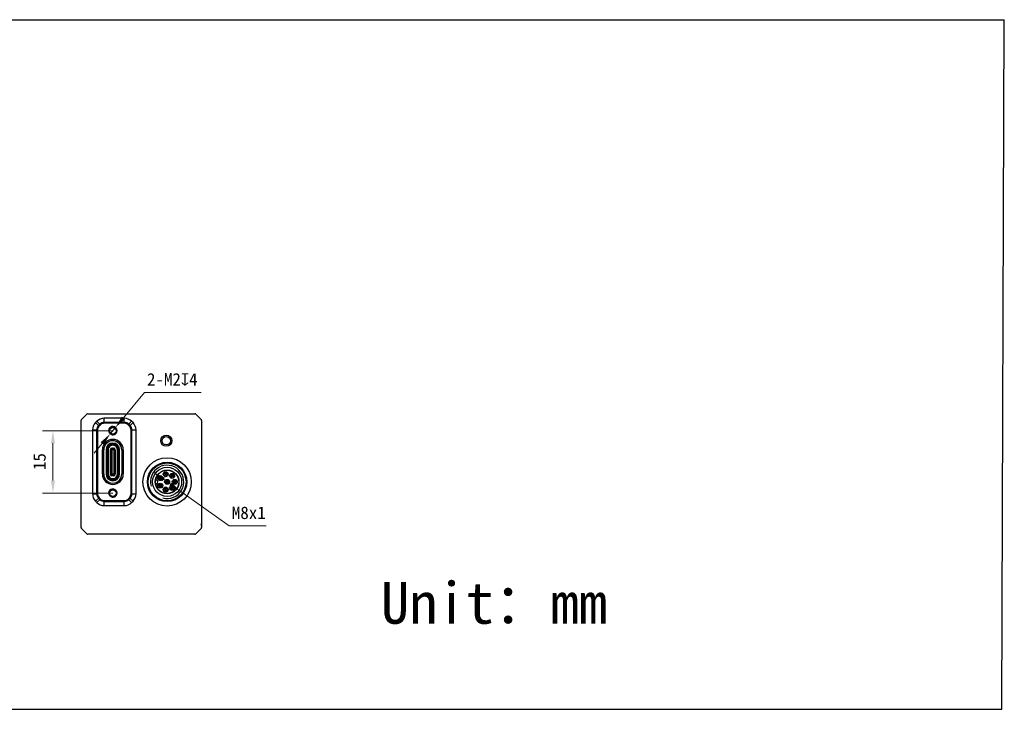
# Model space of a CAD drawing. Header units: millimetres. Extents: x 1095 to 1516, y 152 to 317.
# Tile 2 of 2: x 1279 to 1516, y 152 to 317. Entities that reach past the tile are written whole.
import ezdxf

# ---------------------------------------------------------------- set-up
doc = ezdxf.new("R2010")
doc.units = ezdxf.units.MM
doc.header["$LTSCALE"] = 16.335
doc.header["$PDMODE"] = 3
doc.header["$PDSIZE"] = 8
doc.layers.get('0').update_dxf_attribs({"linetype": 'CONTINUOUS'})
doc.layers.get('Defpoints').update_dxf_attribs({"linetype": 'CONTINUOUS'})
for name, color, linetype in [('00_COMPONENTS', 7, 'CONTINUOUS'), ('05_ALL_CURVES', 7, 'CONTINUOUS'), ('ASM_DXF_DIMENSION', 7, 'CONTINUOUS'), ('D-01-35-26-0DXF_CONTINUOUS_LINE', 7, 'CONTINUOUS')]:
    doc.layers.add(name, color=color, linetype=linetype)
doc.styles.get("Standard").update_dxf_attribs({"font": 'simfang.ttf'})
doc.dimstyles.new('DIMSTYLE_1', dxfattribs={"dimtxt": 3, "dimasz": 3, "dimexe": 2.5, "dimexo": 0, "dimgap": 0.75, "dimtad": 1, "dimdsep": 46, "dimtxsty": 'STANDARD', "dimblk": '_FILLED', "dimcen": 0.09, "dimclrd": 8, "dimclre": 8, "dimclrt": 7, "dimadec": 0, "dimazin": 0, "dimtp": 0.001, "dimtm": 0.001, "dimtfac": 1, "dimtofl": 0, "dimtmove": 0, "dimatfit": 3, "dimldrblk": '_FILLED', "dimfxl": 1, "dimtolj": 1, "dimlwd": 9, "dimlwe": 9, "dimarcsym": 0})
doc.dimstyles.new('DIMSTYLE_2', dxfattribs={"dimtxt": 3, "dimasz": 3, "dimexe": 2.5, "dimexo": 0, "dimtad": 1, "dimdec": 3, "dimdsep": 46, "dimtxsty": 'STANDARD', "dimblk": '_FILLED', "dimcen": 0.09, "dimclrd": 8, "dimclre": 8, "dimclrt": 7, "dimadec": 0, "dimazin": 0, "dimtp": 0.001, "dimtm": 0.001, "dimtfac": 1, "dimtdec": 3, "dimtmove": 0, "dimatfit": 2, "dimldrblk": '_FILLED', "dimfxl": 1, "dimtolj": 1, "dimlwd": 9, "dimlwe": 9, "dimarcsym": 0})

# ---------------------------------------------------------------- blocks, each defined once
blk = doc.blocks.new('_FILLED')
at = {"color": 0, "linetype": 'ByBlock'}
blk.add_solid([(0, 0), (-1, 0.167), (-1, -0.167)], dxfattribs=at)
blk = doc.blocks.new('*D155')
at = {"layer": 'D-01-35-26-0DXF_CONTINUOUS_LINE', "color": 8, "linetype": 'Continuous', "lineweight": 9}
for p, q in [((1301.09, 218.58), (1284.19, 218.58)), ((1286.69, 215.58), (1286.69, 206.58)), ((1301.09, 203.58), (1284.19, 203.58))]:
    blk.add_line(p, q, dxfattribs=at)
at = {"layer": 'Defpoints', "color": 0}
for p in [(1301.09, 218.58), (1286.69, 203.58), (1301.09, 203.58)]:
    blk.add_point(p, dxfattribs=at)
at = {"layer": 'D-01-35-26-0DXF_CONTINUOUS_LINE', "color": 8, "linetype": 'ByBlock', "lineweight": 9, "xscale": 3, "yscale": 3, "zscale": 3}
for p, rotation in [((1286.69, 218.58), 90), ((1286.69, 203.58), 270)]:
    blk.add_blockref('_FILLED', p, dxfattribs=dict(at, rotation=rotation))
at = {"layer": 'D-01-35-26-0DXF_CONTINUOUS_LINE', "color": 7, "lineweight": 30, "insert": (1281.94, 211.17), "char_height": 3, "attachment_point": 2, "rotation": 90, "line_spacing_factor": 0.9}
blk.add_mtext('\\A1;15', dxfattribs=at)
blk = doc.blocks.new('*D167')
at = {"layer": 'ASM_DXF_DIMENSION', "color": 8, "linetype": 'Continuous', "lineweight": 9}
for p, q in [((1303.63, 221.67), (1308.69, 227.8)), ((1322.34, 227.8), (1308.69, 227.8)), ((1300.45, 217.81), (1301.73, 219.36)), ((1298.55, 215.5), (1296.64, 213.18))]:
    blk.add_line(p, q, dxfattribs=at)
at = {"layer": 'Defpoints', "color": 0}
for p in [(1301.73, 219.36), (1300.45, 217.81)]:
    blk.add_point(p, dxfattribs=at)
at = {"layer": 'ASM_DXF_DIMENSION', "color": 8, "linetype": 'ByBlock', "lineweight": 9, "xscale": 3, "yscale": 3, "zscale": 3}
for p, rotation in [((1301.73, 219.36), 230.4978062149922), ((1300.45, 217.81), 50.49780621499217)]:
    blk.add_blockref('_FILLED', p, dxfattribs=dict(at, rotation=rotation))
at = {"layer": 'ASM_DXF_DIMENSION', "color": 7, "lineweight": 15, "insert": (1309.32, 232.43), "char_height": 3, "attachment_point": 1, "line_spacing_factor": 0.9}
blk.add_mtext('\\A1;{2-M2{\\fgdt;x}4}', dxfattribs=at)
blk = doc.blocks.new('*D177')
at = {"layer": 'ASM_DXF_DIMENSION', "color": 8, "linetype": 'Continuous', "lineweight": 9}
for p, q in [((1310.9, 208.59), (1314.98, 205.71)), ((1317.43, 203.98), (1329.11, 195.74)), ((1338.03, 195.74), (1329.11, 195.74))]:
    blk.add_line(p, q, dxfattribs=at)
at = {"layer": 'Defpoints', "color": 0}
for p in [(1310.9, 208.59), (1317.43, 203.98)]:
    blk.add_point(p, dxfattribs=at)
at = {"layer": 'ASM_DXF_DIMENSION', "color": 8, "linetype": 'ByBlock', "lineweight": 9, "xscale": 3, "yscale": 3, "zscale": 3}
for p, rotation in [((1310.9, 208.59), 144.7875199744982), ((1317.43, 203.98), 324.7875199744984)]:
    blk.add_blockref('_FILLED', p, dxfattribs=dict(at, rotation=rotation))
at = {"layer": 'ASM_DXF_DIMENSION', "color": 7, "lineweight": 15, "insert": (1329.74, 200.36), "char_height": 3, "attachment_point": 1, "line_spacing_factor": 0.9}
blk.add_mtext('\\A1;M8x1', dxfattribs=at)

msp = doc.modelspace()

# ---------------------------------------------------------------- linework, layer by layer
at = {"color": 7}
for p, q in [((1095.6334, 317.4108), (1515.6334, 317.4108)), ((1515.0679, 151.6091), (1515.6334, 317.4108)), ((1095.0679, 151.6091), (1515.0679, 151.6091))]:
    msp.add_line(p, q, dxfattribs=at)
at = {"layer": '00_COMPONENTS'}
for p, q in [((1293.4652, 195.3092), (1293.4652, 221.0607)), ((1294.8773, 222.5971), (1293.553, 221.2728)), ((1297.2665, 220.8499), (1296.9452, 220.5286)), ((1297.7909, 219.6829), (1296.9452, 220.5286)), ((1298.1122, 220.0042), (1297.2665, 220.8499)), ((1299.0315, 220.385), (1299.0315, 221.581)), ((1303.8688, 221.581), (1299.0315, 221.581)), ((1303.8688, 220.5885), (1299.0315, 220.5885)), ((1303.8688, 220.585), (1299.0315, 220.585)), ((1303.8688, 220.385), (1299.0315, 220.385)), ((1303.8688, 220.385), (1299.0315, 220.385)), ((1303.8688, 220.385), (1303.8688, 221.581)), ((1304.7881, 220.0042), (1305.6338, 220.8499)), ((1305.1094, 219.6829), (1305.9551, 220.5286)), ((1305.9551, 220.5286), (1305.6338, 220.8499)), ((1296.2141, 218.7637), (1296.2141, 203.4063)), ((1296.2141, 218.7637), (1297.4102, 218.7637)), ((1297.2066, 218.7637), (1297.2066, 203.4063)), ((1297.2102, 218.7637), (1297.2102, 203.4063)), ((1297.4102, 218.7637), (1297.4102, 203.4063)), ((1297.4102, 218.7637), (1297.4102, 203.4063)), ((1297.9683, 220.1482), (1297.647, 219.8268)), ((1297.9708, 220.1456), (1297.6495, 219.8243)), ((1298.1122, 220.0042), (1297.7909, 219.6829)), ((1298.1122, 220.0042), (1297.7909, 219.6829)), ((1305.1094, 219.6829), (1304.7881, 220.0042)), ((1305.1094, 219.6829), (1304.7881, 220.0042)), ((1305.2508, 219.8243), (1304.9295, 220.1456)), ((1305.2533, 219.8268), (1304.932, 220.1482)), ((1305.4902, 203.4063), (1305.4902, 218.7637)), ((1305.4902, 203.4063), (1305.4902, 218.7637)), ((1305.4902, 218.7637), (1306.6862, 218.7637)), ((1305.6902, 203.4063), (1305.6902, 218.7637)), ((1305.6937, 203.4063), (1305.6937, 218.7637)), ((1306.6862, 203.4063), (1306.6862, 218.7637)), ((1298.5802, 208.185), (1298.5802, 213.985)), ((1298.9102, 208.185), (1298.9102, 213.985)), ((1299.4602, 213.985), (1299.4602, 208.185)), ((1299.6602, 213.985), (1299.6602, 208.185)), ((1299.8102, 213.985), (1299.8102, 208.185)), ((1299.9802, 213.9799), (1299.9802, 208.18)), ((1300.4902, 214.03), (1300.4902, 208.13)), ((1300.7402, 214.1338), (1300.7402, 208.0261)), ((1300.7652, 214.13), (1300.7402, 214.13)), ((1300.7652, 213.97), (1300.7402, 213.97)), ((1300.7402, 213.7), (1300.7652, 213.7)), ((1300.7652, 213.695), (1300.7402, 213.695)), ((1300.7652, 213.47), (1300.7402, 213.47)), ((1300.7652, 214.33), (1300.7652, 207.83)), ((1300.7652, 214.33), (1301.0152, 214.33)), ((1300.8652, 214.0223), (1300.7652, 214.0823)), ((1300.8652, 214.0223), (1300.8652, 208.1377)), ((1301.3402, 214.0223), (1300.8652, 214.0223)), ((1300.8902, 214.43), (1301.0152, 214.43)), ((1301.0152, 214.0626), (1301.0152, 214.435)), ((1301.0152, 214.435), (1301.1652, 214.435)), ((1301.1652, 214.1753), (1301.0152, 214.1753)), ((1301.1652, 214.0626), (1301.0152, 214.0626)), ((1301.1652, 214.0626), (1301.1652, 214.435)), ((1301.1652, 214.43), (1301.2902, 214.43)), ((1301.1652, 214.33), (1301.4152, 214.33)), ((1301.3402, 214.0223), (1301.4152, 214.0823)), ((1301.3402, 214.0223), (1301.3402, 208.1377)), ((1301.4151, 213.7), (1301.4402, 213.7)), ((1301.4152, 207.83), (1301.4152, 214.33)), ((1301.4402, 214.13), (1301.4152, 214.13)), ((1301.4402, 213.97), (1301.4152, 213.97)), ((1301.4402, 213.695), (1301.4152, 213.695)), ((1301.4402, 213.47), (1301.4152, 213.47)), ((1301.4402, 208.0261), (1301.4402, 214.1338)), ((1301.6902, 214.03), (1301.6902, 208.13)), ((1302.2002, 208.18), (1302.2002, 213.98)), ((1302.3702, 208.185), (1302.3702, 213.985)), ((1302.5202, 208.185), (1302.5202, 213.985)), ((1302.7202, 208.185), (1302.7202, 213.985)), ((1303.2702, 213.985), (1303.2702, 208.185)), ((1303.6002, 213.985), (1303.6002, 208.185)), ((1300.7402, 213.2), (1300.7652, 213.2)), ((1300.7652, 213.195), (1300.7402, 213.195)), ((1300.7652, 212.97), (1300.7402, 212.97)), ((1300.7402, 212.7), (1300.7652, 212.7)), ((1300.7652, 212.695), (1300.7402, 212.695)), ((1300.7652, 212.47), (1300.7402, 212.47)), ((1300.7402, 212.2), (1300.7652, 212.2)), ((1300.7652, 212.195), (1300.7402, 212.195)), ((1300.7652, 211.97), (1300.7402, 211.97)), ((1300.7402, 211.7), (1300.7652, 211.7)), ((1300.7652, 211.695), (1300.7402, 211.695)), ((1300.7652, 211.47), (1300.7402, 211.47)), ((1300.7402, 211.2), (1300.7652, 211.2)), ((1300.7652, 211.195), (1300.7402, 211.195)), ((1300.7652, 210.97), (1300.7402, 210.97)), ((1301.4151, 212.2), (1301.4402, 212.2)), ((1301.4152, 213.2), (1301.4402, 213.2)), ((1301.4402, 213.195), (1301.4152, 213.195)), ((1301.4402, 212.97), (1301.4152, 212.97)), ((1301.4152, 212.7), (1301.4402, 212.7)), ((1301.4402, 212.695), (1301.4152, 212.695)), ((1301.4402, 212.47), (1301.4152, 212.47)), ((1301.4402, 212.195), (1301.4152, 212.195)), ((1301.4402, 211.97), (1301.4152, 211.97)), ((1301.4152, 211.7), (1301.4402, 211.7)), ((1301.4402, 211.695), (1301.4152, 211.695)), ((1301.4402, 211.47), (1301.4152, 211.47)), ((1301.4152, 211.2), (1301.4402, 211.2)), ((1301.4402, 211.195), (1301.4152, 211.195)), ((1301.4402, 210.97), (1301.4152, 210.97)), ((1300.7402, 210.7), (1300.7652, 210.7)), ((1300.7652, 210.695), (1300.7402, 210.695)), ((1300.7652, 210.47), (1300.7402, 210.47)), ((1300.7402, 210.2), (1300.7652, 210.2)), ((1300.7652, 210.195), (1300.7402, 210.195)), ((1300.7652, 209.97), (1300.7402, 209.97)), ((1300.7402, 209.7), (1300.7652, 209.7)), ((1300.7652, 209.695), (1300.7402, 209.695)), ((1300.7652, 209.47), (1300.7402, 209.47)), ((1300.7402, 209.2), (1300.7652, 209.2)), ((1300.7652, 209.195), (1300.7402, 209.195)), ((1300.7652, 208.97), (1300.7402, 208.97)), ((1300.7402, 208.7), (1300.7652, 208.7)), ((1300.7652, 208.695), (1300.7402, 208.695)), ((1301.4151, 209.7), (1301.4402, 209.7)), ((1301.4152, 210.7), (1301.4402, 210.7)), ((1301.4402, 210.695), (1301.4152, 210.695)), ((1301.4402, 210.47), (1301.4152, 210.47)), ((1301.4152, 210.2), (1301.4402, 210.2)), ((1301.4402, 210.195), (1301.4152, 210.195)), ((1301.4402, 209.97), (1301.4152, 209.97)), ((1301.4402, 209.695), (1301.4152, 209.695)), ((1301.4402, 209.47), (1301.4152, 209.47)), ((1301.4152, 209.2), (1301.4402, 209.2)), ((1301.4402, 209.195), (1301.4152, 209.195)), ((1301.4402, 208.97), (1301.4152, 208.97)), ((1301.4152, 208.7), (1301.4402, 208.7)), ((1301.4402, 208.695), (1301.4152, 208.695)), ((1300.7652, 208.47), (1300.7402, 208.47)), ((1300.7402, 208.2), (1300.7652, 208.2)), ((1300.7652, 208.195), (1300.7402, 208.195)), ((1300.7402, 208.03), (1300.7652, 208.03)), ((1300.7652, 208.0777), (1300.8652, 208.1377)), ((1301.0152, 207.83), (1300.7652, 207.83)), ((1301.3402, 208.1377), (1300.8652, 208.1377)), ((1301.2902, 207.73), (1300.8902, 207.73)), ((1301.0152, 208.0973), (1301.0152, 207.735)), ((1301.1652, 208.0973), (1301.0152, 208.0973)), ((1301.1652, 207.9946), (1301.0152, 207.9946)), ((1301.1652, 207.735), (1301.0152, 207.735)), ((1301.1652, 207.735), (1301.1652, 208.0973)), ((1301.4152, 207.83), (1301.1652, 207.83)), ((1301.3402, 208.1377), (1301.4152, 208.0777)), ((1301.4151, 208.2), (1301.4402, 208.2)), ((1301.4402, 208.47), (1301.4152, 208.47)), ((1301.4402, 208.195), (1301.4152, 208.195)), ((1301.4152, 208.03), (1301.4402, 208.03)), ((1296.2141, 203.4063), (1297.4102, 203.4063)), ((1296.9452, 201.6413), (1297.7909, 202.4871)), ((1296.9452, 201.6413), (1297.2665, 201.32)), ((1297.2665, 201.32), (1298.1122, 202.1657)), ((1297.647, 202.3431), (1297.9683, 202.0218)), ((1297.6495, 202.3456), (1297.9708, 202.0243)), ((1297.7909, 202.4871), (1298.1122, 202.1657)), ((1297.7909, 202.4871), (1298.1122, 202.1657)), ((1299.0315, 201.785), (1303.8688, 201.785)), ((1299.0315, 200.5889), (1299.0315, 201.785)), ((1299.0315, 201.785), (1303.8688, 201.785)), ((1299.0315, 201.585), (1303.8688, 201.585)), ((1299.0315, 201.5814), (1303.8688, 201.5814)), ((1303.8688, 200.5889), (1303.8688, 201.785)), ((1304.7881, 202.1657), (1305.1094, 202.4871)), ((1304.7881, 202.1657), (1305.1094, 202.4871)), ((1305.6338, 201.32), (1304.7881, 202.1657)), ((1304.9295, 202.0243), (1305.2508, 202.3456)), ((1304.932, 202.0218), (1305.2533, 202.3431)), ((1305.9551, 201.6413), (1305.1094, 202.4871)), ((1305.4902, 203.4063), (1306.6862, 203.4063)), ((1305.6338, 201.32), (1305.9551, 201.6413)), ((1299.0315, 200.5889), (1303.8688, 200.5889)), ((1293.553, 195.0971), (1294.8773, 193.7728))]:
    msp.add_line(p, q, dxfattribs=at)
at = {"layer": '00_COMPONENTS', "color": 7}
for p, q in [((1295.0894, 222.685), (1320.8409, 222.685)), ((1322.3773, 221.2728), (1321.053, 222.5971)), ((1322.4652, 221.0607), (1322.4652, 195.3092)), ((1321.053, 193.7728), (1322.3773, 195.0971)), ((1320.8409, 193.685), (1295.0894, 193.685))]:
    msp.add_line(p, q, dxfattribs=at)
at = {"layer": '00_COMPONENTS'}
for centre, radius in [((1301.0902, 218.585), 0.95), ((1301.0902, 218.585), 0.8), ((1313.9652, 216.185), 1.0102), ((1314.1652, 206.285), 5.8194), ((1301.0902, 203.585), 0.95), ((1301.0902, 203.585), 0.8)]:
    msp.add_circle(centre, radius, dxfattribs=at)
at = {"layer": '00_COMPONENTS', "color": 7}
for centre, radius in [((1313.9652, 216.185), 1.35), ((1314.1652, 206.285), 4.75), ((1314.1652, 206.285), 4.55), ((1314.1652, 206.285), 3.5), ((1314.1652, 206.285), 2.85), ((1314.1652, 206.285), 2.8), ((1313.8152, 208.135), 0.6), ((1312.5152, 207.185), 0.6), ((1312.5152, 207.185), 0.35), ((1312.5152, 207.185), 0.1), ((1313.8152, 208.135), 0.35), ((1314.1652, 206.285), 0.6), ((1313.8152, 208.135), 0.1), ((1314.1652, 206.285), 0.35), ((1314.1652, 206.285), 0.1), ((1315.3652, 207.735), 0.6), ((1315.3652, 207.735), 0.35), ((1315.3652, 207.735), 0.1), ((1316.0152, 206.285), 0.6), ((1316.0152, 206.285), 0.35), ((1316.0152, 206.285), 0.1), ((1312.5152, 205.385), 0.6), ((1312.5152, 205.385), 0.35), ((1312.5152, 205.385), 0.1), ((1313.8152, 204.435), 0.6), ((1313.8152, 204.435), 0.35), ((1313.8152, 204.435), 0.1), ((1315.3652, 204.835), 0.6), ((1315.3652, 204.835), 0.35), ((1315.3652, 204.835), 0.1)]:
    msp.add_circle(centre, radius, dxfattribs=at)
at = {"layer": '00_COMPONENTS'}
for centre, radius, start, end in [((1293.7652, 221.0607), 0.3, 135, 180), ((1295.0894, 222.385), 0.3, 90, 135), ((1298.7102, 218.7637), 2.496, 135, 180), ((1299.0315, 219.085), 2.496, 90, 135), ((1299.0315, 219.085), 1.5036, 90, 135), ((1299.0315, 219.085), 1.5, 90, 135), ((1299.0315, 219.085), 1.3, 90, 135), ((1299.0315, 219.085), 1.3, 90, 135), ((1303.8688, 219.085), 2.496, 45, 90), ((1303.8688, 219.085), 1.5036, 45, 90), ((1303.8688, 219.085), 1.5, 45, 90), ((1303.8688, 219.085), 1.3, 45, 90), ((1303.8688, 219.085), 1.3, 45, 90), ((1304.1902, 218.7637), 2.496, 0, 45), ((1298.7102, 218.7637), 1.5036, 135, 180), ((1298.7102, 218.7637), 1.5, 135, 180), ((1298.7102, 218.7637), 1.3, 135, 180), ((1298.7102, 218.7637), 1.3, 135, 180), ((1301.0902, 218.585), 1, 255, 195), ((1304.1902, 218.7637), 1.3, 0, 45), ((1304.1902, 218.7637), 1.3, 0, 45), ((1304.1902, 218.7637), 1.5, 0, 45), ((1304.1902, 218.7637), 1.5036, 0, 45), ((1301.0902, 213.985), 2.51, 0, 180), ((1301.0902, 213.985), 2.18, 0, 180), ((1301.0902, 213.985), 1.63, 0, 180), ((1301.0902, 213.985), 1.43, 0, 180), ((1301.0902, 213.985), 1.28, 0, 180), ((1301.0902, 213.98), 1.11, 0.004513, 180.006201), ((1300.8902, 214.03), 0.4, 90.000038, 180), ((1300.7858, 214.1338), 0.0457, 172.09331, 179.981576), ((1300.7863, 214.1338), 0.0462, 117.367989, 172.158133), ((1301.2902, 214.03), 0.4, 0, 89.999837), ((1301.394, 214.1338), 0.0462, 0.046575, 62.633446), ((1314.1652, 206.285), 4, 255, 195), ((1301.0902, 208.185), 2.51, 180, 0), ((1301.0902, 208.185), 2.18, 180, 0), ((1301.0902, 208.185), 1.63, 180, 0), ((1301.0902, 208.185), 1.43, 180, 0), ((1301.0902, 208.185), 1.28, 180, 0), ((1301.0902, 208.18), 1.11, 180.004513, 0.006201), ((1300.8902, 208.13), 0.4, 180.00004, 270), ((1300.7863, 208.0262), 0.0462, 180.04634, 242.632019), ((1301.2902, 208.13), 0.4, 270.000036, 0), ((1301.394, 208.0262), 0.0462, 297.366434, 352.160463), ((1301.3945, 208.0261), 0.0457, 352.095118, 359.981787), ((1301.0902, 203.585), 1, 255, 195), ((1298.7102, 203.4063), 2.496, 180, 225), ((1298.7102, 203.4063), 1.5036, 180, 225), ((1298.7102, 203.4063), 1.5, 180, 225), ((1298.7102, 203.4063), 1.3, 180, 225), ((1298.7102, 203.4063), 1.3, 180, 225), ((1299.0315, 203.085), 1.5036, 225, 270), ((1299.0315, 203.085), 1.5, 225, 270), ((1299.0315, 203.085), 1.3, 225, 270), ((1299.0315, 203.085), 1.3, 225, 270), ((1303.8688, 203.085), 1.3, 270, 315), ((1303.8688, 203.085), 1.3, 270, 315), ((1303.8688, 203.085), 1.5, 270, 315), ((1303.8688, 203.085), 1.5036, 270, 315), ((1304.1902, 203.4063), 1.3, 315, 0), ((1304.1902, 203.4063), 1.3, 315, 0), ((1304.1902, 203.4063), 1.5, 315, 0), ((1304.1902, 203.4063), 1.5036, 315, 0), ((1304.1902, 203.4063), 2.496, 315, 0), ((1299.0315, 203.085), 2.496, 225, 270), ((1303.8688, 203.085), 2.496, 270, 315), ((1293.7652, 195.3092), 0.3, 180, 225), ((1295.0894, 193.985), 0.3, 225, 270)]:
    msp.add_arc(centre, radius, start, end, dxfattribs=at)
at = {"layer": '00_COMPONENTS', "color": 7}
for centre, radius, start, end in [((1320.8409, 222.385), 0.3, 45, 90), ((1322.1652, 221.0607), 0.3, 0, 45), ((1311.6444, 206.922), 0.2, 165.817691, 258.530931), ((1311.5152, 206.285), 0.45, 281.469069, 78.530931), ((1312.6107, 207.185), 0.3501, 115.405455, 244.594545), ((1312.4196, 207.185), 0.3501, 295.405453, 64.594547), ((1313.9107, 208.135), 0.3501, 115.405455, 244.594545), ((1313.7196, 208.135), 0.3501, 295.405453, 64.594547), ((1314.2607, 206.285), 0.3501, 115.405455, 244.594545), ((1314.0696, 206.285), 0.3501, 295.405453, 64.594547), ((1315.4607, 207.735), 0.3501, 115.405455, 244.594545), ((1315.2696, 207.735), 0.3501, 295.405453, 64.594547), ((1316.1107, 206.285), 0.3501, 115.405455, 244.594545), ((1315.9196, 206.285), 0.3501, 295.405453, 64.594547), ((1311.6444, 205.648), 0.2, 101.469069, 194.182309), ((1312.6107, 205.385), 0.3501, 115.405455, 244.594545), ((1312.4196, 205.385), 0.3501, 295.405453, 64.594547), ((1313.9107, 204.435), 0.3501, 115.405455, 244.594545), ((1313.7196, 204.435), 0.3501, 295.405453, 64.594547), ((1315.4607, 204.835), 0.3501, 115.405455, 244.594545), ((1315.2696, 204.835), 0.3501, 295.405453, 64.594547), ((1322.1652, 195.3092), 0.3, 315, 0), ((1320.8409, 193.985), 0.3, 270, 315)]:
    msp.add_arc(centre, radius, start, end, dxfattribs=at)
for points, knots in [([(1312.4605, 207.5012), (1312.4607, 207.5013), (1312.4609, 207.5022), (1312.4612, 207.5037), (1312.4615, 207.5062), (1312.4619, 207.5096), (1312.4622, 207.5138), (1312.4626, 207.521), (1312.4629, 207.5268), (1312.463, 207.5308)], [0, 0, 0, 0, 0.02416257, 0.07781131, 0.1619824, 0.27613427, 0.41867422, 0.58788702, 1, 1, 1, 1]), ([(1312.463, 206.8391), (1312.4629, 206.8432), (1312.4626, 206.849), (1312.4622, 206.8562), (1312.4619, 206.8604), (1312.4615, 206.8637), (1312.4612, 206.8663), (1312.4609, 206.8678), (1312.4607, 206.8686), (1312.4605, 206.8687)], [0, 0, 0, 0, 0.4121175, 0.58133703, 0.72389058, 0.8380591, 0.9222354, 0.97585778, 1, 1, 1, 1]), ([(1312.5673, 207.5308), (1312.5674, 207.5267), (1312.5677, 207.521), (1312.5681, 207.5138), (1312.5684, 207.5096), (1312.5688, 207.5062), (1312.5691, 207.5037), (1312.5694, 207.5022), (1312.5696, 207.5013), (1312.5698, 207.5012)], [0, 0, 0, 0, 0.41209217, 0.58131241, 0.72387927, 0.83806303, 0.92224536, 0.97586269, 1, 1, 1, 1]), ([(1312.5698, 206.8687), (1312.5696, 206.8686), (1312.5694, 206.8678), (1312.5691, 206.8663), (1312.5688, 206.8637), (1312.5684, 206.8604), (1312.5681, 206.8562), (1312.5677, 206.849), (1312.5674, 206.8432), (1312.5673, 206.8391)], [0, 0, 0, 0, 0.02415779, 0.07780158, 0.16197858, 0.27614561, 0.41869884, 0.58791242, 1, 1, 1, 1]), ([(1313.7605, 208.4512), (1313.7607, 208.4513), (1313.7609, 208.4522), (1313.7612, 208.4537), (1313.7615, 208.4562), (1313.7619, 208.4596), (1313.7622, 208.4638), (1313.7626, 208.471), (1313.7629, 208.4768), (1313.763, 208.4808)], [0, 0, 0, 0, 0.02416257, 0.07781131, 0.1619824, 0.27613427, 0.41867422, 0.58788702, 1, 1, 1, 1]), ([(1313.763, 207.7891), (1313.7629, 207.7932), (1313.7626, 207.799), (1313.7622, 207.8062), (1313.7619, 207.8104), (1313.7615, 207.8137), (1313.7612, 207.8163), (1313.7609, 207.8178), (1313.7607, 207.8186), (1313.7605, 207.8187)], [0, 0, 0, 0, 0.4121175, 0.58133703, 0.72389058, 0.8380591, 0.9222354, 0.97585778, 1, 1, 1, 1]), ([(1313.8673, 208.4808), (1313.8674, 208.4767), (1313.8677, 208.471), (1313.8681, 208.4638), (1313.8684, 208.4596), (1313.8688, 208.4562), (1313.8691, 208.4537), (1313.8694, 208.4522), (1313.8696, 208.4513), (1313.8698, 208.4512)], [0, 0, 0, 0, 0.41209217, 0.58131241, 0.72387927, 0.83806303, 0.92224536, 0.97586269, 1, 1, 1, 1]), ([(1313.8698, 207.8187), (1313.8696, 207.8186), (1313.8694, 207.8178), (1313.8691, 207.8163), (1313.8688, 207.8137), (1313.8684, 207.8104), (1313.8681, 207.8062), (1313.8677, 207.799), (1313.8674, 207.7932), (1313.8673, 207.7891)], [0, 0, 0, 0, 0.02415779, 0.07780158, 0.16197858, 0.27614561, 0.41869884, 0.58791242, 1, 1, 1, 1]), ([(1314.1105, 206.6012), (1314.1107, 206.6013), (1314.1109, 206.6022), (1314.1112, 206.6037), (1314.1115, 206.6062), (1314.1119, 206.6096), (1314.1122, 206.6138), (1314.1126, 206.621), (1314.1129, 206.6268), (1314.113, 206.6308)], [0, 0, 0, 0, 0.02416257, 0.07781131, 0.1619824, 0.27613427, 0.41867422, 0.58788702, 1, 1, 1, 1]), ([(1314.2173, 206.6308), (1314.2174, 206.6267), (1314.2177, 206.621), (1314.2181, 206.6138), (1314.2184, 206.6096), (1314.2188, 206.6062), (1314.2191, 206.6037), (1314.2194, 206.6022), (1314.2196, 206.6013), (1314.2198, 206.6012)], [0, 0, 0, 0, 0.41209217, 0.58131241, 0.72387927, 0.83806303, 0.92224536, 0.97586269, 1, 1, 1, 1]), ([(1315.3105, 208.0512), (1315.3107, 208.0513), (1315.3109, 208.0522), (1315.3112, 208.0537), (1315.3115, 208.0562), (1315.3119, 208.0596), (1315.3122, 208.0638), (1315.3126, 208.071), (1315.3129, 208.0768), (1315.313, 208.0808)], [0, 0, 0, 0, 0.02416257, 0.07781131, 0.1619824, 0.27613427, 0.41867422, 0.58788702, 1, 1, 1, 1]), ([(1315.313, 207.3891), (1315.3129, 207.3932), (1315.3126, 207.399), (1315.3122, 207.4062), (1315.3119, 207.4104), (1315.3115, 207.4137), (1315.3112, 207.4163), (1315.3109, 207.4178), (1315.3107, 207.4186), (1315.3105, 207.4187)], [0, 0, 0, 0, 0.4121175, 0.58133703, 0.72389058, 0.8380591, 0.9222354, 0.97585778, 1, 1, 1, 1]), ([(1315.4173, 208.0808), (1315.4174, 208.0767), (1315.4177, 208.071), (1315.4181, 208.0638), (1315.4184, 208.0596), (1315.4188, 208.0562), (1315.4191, 208.0537), (1315.4194, 208.0522), (1315.4196, 208.0513), (1315.4198, 208.0512)], [0, 0, 0, 0, 0.41209217, 0.58131241, 0.72387927, 0.83806303, 0.92224536, 0.97586269, 1, 1, 1, 1]), ([(1315.4198, 207.4187), (1315.4196, 207.4186), (1315.4194, 207.4178), (1315.4191, 207.4163), (1315.4188, 207.4137), (1315.4184, 207.4104), (1315.4181, 207.4062), (1315.4177, 207.399), (1315.4174, 207.3932), (1315.4173, 207.3891)], [0, 0, 0, 0, 0.02415779, 0.07780158, 0.16197858, 0.27614561, 0.41869884, 0.58791242, 1, 1, 1, 1]), ([(1315.9605, 206.6012), (1315.9607, 206.6013), (1315.9609, 206.6022), (1315.9612, 206.6037), (1315.9615, 206.6062), (1315.9619, 206.6096), (1315.9622, 206.6138), (1315.9626, 206.621), (1315.9629, 206.6268), (1315.963, 206.6308)], [0, 0, 0, 0, 0.02416257, 0.07781131, 0.1619824, 0.27613427, 0.41867422, 0.58788702, 1, 1, 1, 1]), ([(1316.0673, 206.6308), (1316.0674, 206.6267), (1316.0677, 206.621), (1316.0681, 206.6138), (1316.0684, 206.6096), (1316.0688, 206.6062), (1316.0691, 206.6037), (1316.0694, 206.6022), (1316.0696, 206.6013), (1316.0698, 206.6012)], [0, 0, 0, 0, 0.41209217, 0.58131241, 0.72387927, 0.83806303, 0.92224536, 0.97586269, 1, 1, 1, 1]), ([(1312.4605, 205.7012), (1312.4607, 205.7013), (1312.4609, 205.7022), (1312.4612, 205.7037), (1312.4615, 205.7062), (1312.4619, 205.7096), (1312.4622, 205.7138), (1312.4626, 205.721), (1312.4629, 205.7268), (1312.463, 205.7308)], [0, 0, 0, 0, 0.02416257, 0.07781131, 0.1619824, 0.27613427, 0.41867422, 0.58788702, 1, 1, 1, 1]), ([(1312.463, 205.0391), (1312.4629, 205.0432), (1312.4626, 205.049), (1312.4622, 205.0562), (1312.4619, 205.0604), (1312.4615, 205.0637), (1312.4612, 205.0663), (1312.4609, 205.0678), (1312.4607, 205.0686), (1312.4605, 205.0687)], [0, 0, 0, 0, 0.4121175, 0.58133703, 0.72389058, 0.8380591, 0.9222354, 0.97585778, 1, 1, 1, 1]), ([(1312.5673, 205.7308), (1312.5674, 205.7267), (1312.5677, 205.721), (1312.5681, 205.7138), (1312.5684, 205.7096), (1312.5688, 205.7062), (1312.5691, 205.7037), (1312.5694, 205.7022), (1312.5696, 205.7013), (1312.5698, 205.7012)], [0, 0, 0, 0, 0.41209217, 0.58131241, 0.72387927, 0.83806303, 0.92224536, 0.97586269, 1, 1, 1, 1]), ([(1312.5698, 205.0687), (1312.5696, 205.0686), (1312.5694, 205.0678), (1312.5691, 205.0663), (1312.5688, 205.0637), (1312.5684, 205.0604), (1312.5681, 205.0562), (1312.5677, 205.049), (1312.5674, 205.0432), (1312.5673, 205.0391)], [0, 0, 0, 0, 0.02415779, 0.07780158, 0.16197858, 0.27614561, 0.41869884, 0.58791242, 1, 1, 1, 1]), ([(1313.7605, 204.7512), (1313.7607, 204.7513), (1313.7609, 204.7522), (1313.7612, 204.7537), (1313.7615, 204.7562), (1313.7619, 204.7596), (1313.7622, 204.7638), (1313.7626, 204.771), (1313.7629, 204.7768), (1313.763, 204.7808)], [0, 0, 0, 0, 0.02416257, 0.07781131, 0.1619824, 0.27613427, 0.41867422, 0.58788702, 1, 1, 1, 1]), ([(1313.763, 204.0891), (1313.7629, 204.0932), (1313.7626, 204.099), (1313.7622, 204.1062), (1313.7619, 204.1104), (1313.7615, 204.1137), (1313.7612, 204.1163), (1313.7609, 204.1178), (1313.7607, 204.1186), (1313.7605, 204.1187)], [0, 0, 0, 0, 0.4121175, 0.58133703, 0.72389058, 0.8380591, 0.9222354, 0.97585778, 1, 1, 1, 1]), ([(1313.8673, 204.7808), (1313.8674, 204.7767), (1313.8677, 204.771), (1313.8681, 204.7638), (1313.8684, 204.7596), (1313.8688, 204.7562), (1313.8691, 204.7537), (1313.8694, 204.7522), (1313.8696, 204.7513), (1313.8698, 204.7512)], [0, 0, 0, 0, 0.41209217, 0.58131241, 0.72387927, 0.83806303, 0.92224536, 0.97586269, 1, 1, 1, 1]), ([(1313.8698, 204.1187), (1313.8696, 204.1186), (1313.8694, 204.1178), (1313.8691, 204.1163), (1313.8688, 204.1137), (1313.8684, 204.1104), (1313.8681, 204.1062), (1313.8677, 204.099), (1313.8674, 204.0932), (1313.8673, 204.0891)], [0, 0, 0, 0, 0.02415779, 0.07780158, 0.16197858, 0.27614561, 0.41869884, 0.58791242, 1, 1, 1, 1]), ([(1314.113, 205.9391), (1314.1129, 205.9432), (1314.1126, 205.949), (1314.1122, 205.9562), (1314.1119, 205.9604), (1314.1115, 205.9637), (1314.1112, 205.9663), (1314.1109, 205.9678), (1314.1107, 205.9686), (1314.1105, 205.9687)], [0, 0, 0, 0, 0.4121175, 0.58133703, 0.72389058, 0.8380591, 0.9222354, 0.97585778, 1, 1, 1, 1]), ([(1314.2198, 205.9687), (1314.2196, 205.9686), (1314.2194, 205.9678), (1314.2191, 205.9663), (1314.2188, 205.9637), (1314.2184, 205.9604), (1314.2181, 205.9562), (1314.2177, 205.949), (1314.2174, 205.9432), (1314.2173, 205.9391)], [0, 0, 0, 0, 0.02415779, 0.07780158, 0.16197858, 0.27614561, 0.41869884, 0.58791242, 1, 1, 1, 1]), ([(1315.3105, 205.1512), (1315.3107, 205.1513), (1315.3109, 205.1522), (1315.3112, 205.1537), (1315.3115, 205.1562), (1315.3119, 205.1596), (1315.3122, 205.1638), (1315.3126, 205.171), (1315.3129, 205.1768), (1315.313, 205.1808)], [0, 0, 0, 0, 0.02416257, 0.07781131, 0.1619824, 0.27613427, 0.41867422, 0.58788702, 1, 1, 1, 1]), ([(1315.313, 204.4891), (1315.3129, 204.4932), (1315.3126, 204.499), (1315.3122, 204.5062), (1315.3119, 204.5104), (1315.3115, 204.5137), (1315.3112, 204.5163), (1315.3109, 204.5178), (1315.3107, 204.5186), (1315.3105, 204.5187)], [0, 0, 0, 0, 0.4121175, 0.58133703, 0.72389058, 0.8380591, 0.9222354, 0.97585778, 1, 1, 1, 1]), ([(1315.4173, 205.1808), (1315.4174, 205.1767), (1315.4177, 205.171), (1315.4181, 205.1638), (1315.4184, 205.1596), (1315.4188, 205.1562), (1315.4191, 205.1537), (1315.4194, 205.1522), (1315.4196, 205.1513), (1315.4198, 205.1512)], [0, 0, 0, 0, 0.41209217, 0.58131241, 0.72387927, 0.83806303, 0.92224536, 0.97586269, 1, 1, 1, 1]), ([(1315.4198, 204.5187), (1315.4196, 204.5186), (1315.4194, 204.5178), (1315.4191, 204.5163), (1315.4188, 204.5137), (1315.4184, 204.5104), (1315.4181, 204.5062), (1315.4177, 204.499), (1315.4174, 204.4932), (1315.4173, 204.4891)], [0, 0, 0, 0, 0.02415779, 0.07780158, 0.16197858, 0.27614561, 0.41869884, 0.58791242, 1, 1, 1, 1]), ([(1315.963, 205.9391), (1315.9629, 205.9432), (1315.9626, 205.949), (1315.9622, 205.9562), (1315.9619, 205.9604), (1315.9615, 205.9637), (1315.9612, 205.9663), (1315.9609, 205.9678), (1315.9607, 205.9686), (1315.9605, 205.9687)], [0, 0, 0, 0, 0.4121175, 0.58133703, 0.72389058, 0.8380591, 0.9222354, 0.97585778, 1, 1, 1, 1]), ([(1316.0698, 205.9687), (1316.0696, 205.9686), (1316.0694, 205.9678), (1316.0691, 205.9663), (1316.0688, 205.9637), (1316.0684, 205.9604), (1316.0681, 205.9562), (1316.0677, 205.949), (1316.0674, 205.9432), (1316.0673, 205.9391)], [0, 0, 0, 0, 0.02415779, 0.07780158, 0.16197858, 0.27614561, 0.41869884, 0.58791242, 1, 1, 1, 1])]:
    msp.add_open_spline(points, degree=3, knots=knots, dxfattribs=at)
at = {"layer": '05_ALL_CURVES', "color": 4}
for p, q in [((1322.4652, 220.685), (1322.4652, 220.0708)), ((1322.4652, 195.685), (1322.4652, 196.2992))]:
    msp.add_line(p, q, dxfattribs=at)

# ---------------------------------------------------------------- texts
at = {"insert": (1365.6021, 182.185), "char_height": 10, "attachment_point": 1}
msp.add_mtext_dynamic_manual_height_columns('Unit：mm', width=63.843551, gutter_width=1, heights=[0], dxfattribs=at)

# ---------------------------------------------------------------- dimensions: what is measured, and where the dimension line sits
at = {"layer": 'ASM_DXF_DIMENSION', "color": 7, "linetype": 'Continuous', "lineweight": 15}
for p1, p2, text, picture, middle in [((1300.454, 217.8134), (1301.7263, 219.3566), '{2-M<>{\\fgdt;x}4}', '*D167', (1315.8267, 227.8039)), ((1310.8971, 208.5914), (1317.4332, 203.9785), 'M<>x1', '*D177', (1333.8848, 195.7368))]:
    dim = msp.add_diameter_dim_2p(p1=p1, p2=p2, text=text, dimstyle='DIMSTYLE_2', override={"dimtih": 1, "dimtoh": 1, "dimpost": '<>', "dimtxsty": 'STANDARD', "dimldrblk": '_FILLED'}, dxfattribs=at)
    dim.commit()
    dim.dimension.update_dxf_attribs({"geometry": picture, "text_midpoint": middle, "dimtype": 163})
at = {"layer": 'D-01-35-26-0DXF_CONTINUOUS_LINE', "color": 7, "linetype": 'Continuous', "lineweight": 30}
dim = msp.add_linear_dim(base=(1286.6897, 203.585), p1=(1301.0902, 218.585), p2=(1301.0902, 203.585), angle=270, dimstyle='DIMSTYLE_1', override={"dimtxsty": 'STANDARD', "dimldrblk": '_FILLED'}, dxfattribs=at)
dim.commit()
dim.dimension.update_dxf_attribs({"geometry": '*D155', "text_midpoint": (1286.6897, 211.1699), "dimtype": 160})

doc.saveas('drawing.dxf')
